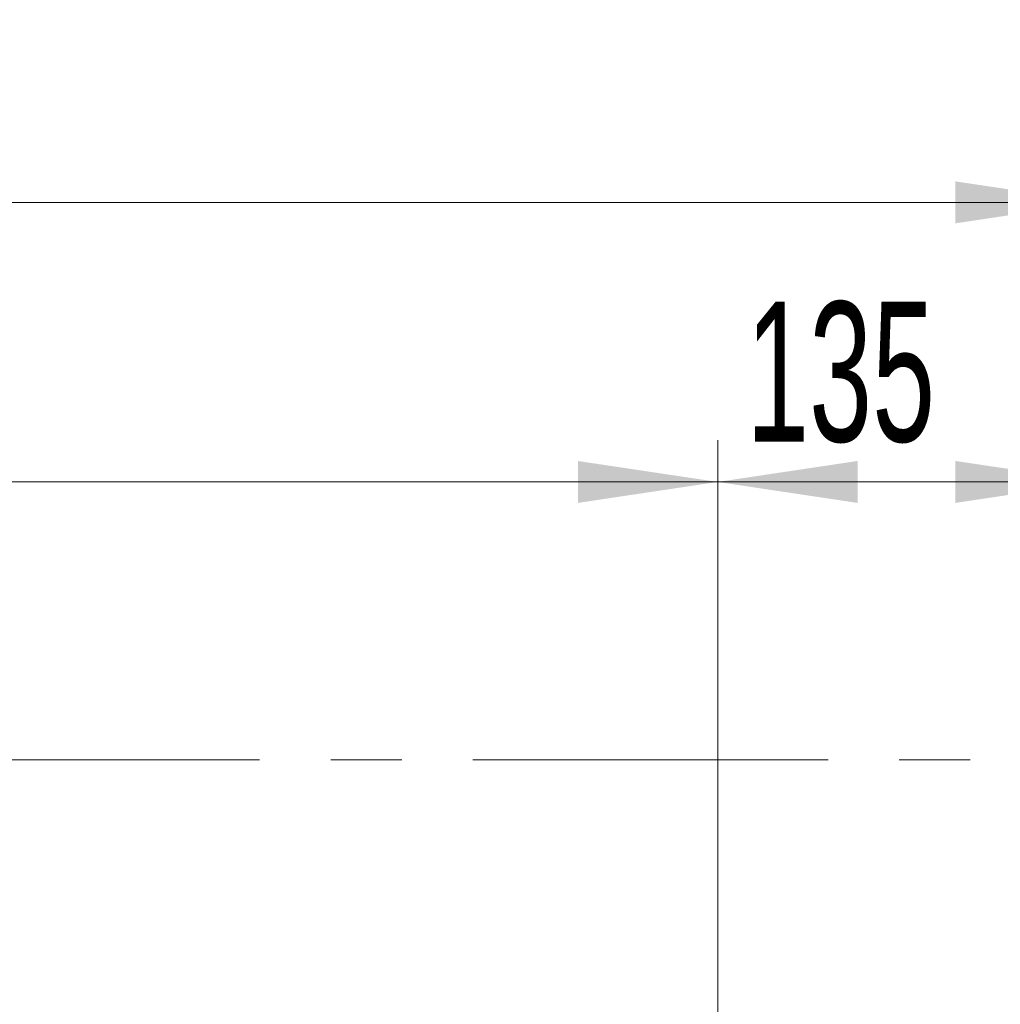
# Model space of a CAD drawing. Header units: millimetres. Extents: x 0 to 8410, y 0 to 5940.
# Tile 74 of 256: x 2462 to 2812, y 3261 to 3613. Entities that reach past the tile are written whole.
import ezdxf

# ---------------------------------------------------------------- set-up
doc = ezdxf.new("R2010")
doc.units = ezdxf.units.MM
doc.header["$LTSCALE"] = 10
doc.linetypes.add('CENTERX2', pattern=[20.32, 12.7, -2.54, 2.54, -2.54])
doc.styles.add('SLDTEXTSTYLE0', font='TXT', dxfattribs={"width": 0.605})
doc.dimstyles.new('SLDDIMSTYLE0', dxfattribs={"dimtxt": 50, "dimasz": 50, "dimexe": 0, "dimexo": 0.0625, "dimgap": 12.5, "dimtad": 1, "dimtoh": 1, "dimdec": 1, "dimrnd": 1e-09, "dimzin": 12, "dimdsep": 46, "dimtxsty": 'SLDTEXTSTYLE0', "dimsah": 1, "dimcen": 0.09, "dimadec": 0, "dimazin": 0, "dimtfac": 1, "dimtofl": 0, "dimtmove": 0, "dimatfit": 3, "dimfxl": 0, "dimfrac": 2, "dimtolj": 1, "dimtzin": 12, "dimarcsym": 0})

# ---------------------------------------------------------------- blocks, each defined once
blk = doc.blocks.new('*D3')
at = {"color": 7, "linetype": 'Continuous', "lineweight": 0}
for p, q in [((2711.19, 3148.04), (2711.19, 3462.48)), ((2846.19, 3209.54), (2846.19, 3462.48)), ((2846.19, 3447.48), (2711.19, 3447.48))]:
    blk.add_line(p, q, dxfattribs=at)
for points in [[(2711.19, 3447.48), (2761.19, 3439.98), (2761.19, 3454.98)], [(2846.19, 3447.48), (2796.19, 3454.98), (2796.19, 3439.98)]]:
    blk.add_solid(points, dxfattribs=at)
at = {"color": 7, "linetype": 'Continuous', "lineweight": 0, "insert": (2721.4, 3511.93), "char_height": 50, "attachment_point": 1, "style": 'SLDTEXTSTYLE0'}
blk.add_mtext('135', dxfattribs=at)
blk = doc.blocks.new('*D4')
at = {"color": 7, "linetype": 'Continuous', "lineweight": 0}
for p, q in [((1441.19, 2973.04), (1441.19, 3462.48)), ((2711.19, 3148.04), (2711.19, 3462.48)), ((2711.19, 3447.48), (1441.19, 3447.48))]:
    blk.add_line(p, q, dxfattribs=at)
for points in [[(1441.19, 3447.48), (1491.19, 3439.98), (1491.19, 3454.98)], [(2711.19, 3447.48), (2661.19, 3454.98), (2661.19, 3439.98)]]:
    blk.add_solid(points, dxfattribs=at)
at = {"color": 7, "linetype": 'Continuous', "lineweight": 0, "insert": (1999.81, 3511.93), "char_height": 50, "attachment_point": 1, "style": 'SLDTEXTSTYLE0'}
blk.add_mtext('1270', dxfattribs=at)
blk = doc.blocks.new('*D5')
at = {"color": 7, "linetype": 'Continuous', "lineweight": 0}
for p, q in [((1260.19, 3153.84), (1260.19, 3562.48)), ((2846.19, 3209.54), (2846.19, 3562.48)), ((1260.19, 3547.48), (2846.19, 3547.48))]:
    blk.add_line(p, q, dxfattribs=at)
for points in [[(1260.19, 3547.48), (1310.19, 3539.98), (1310.19, 3554.98)], [(2846.19, 3547.48), (2796.19, 3554.98), (2796.19, 3539.98)]]:
    blk.add_solid(points, dxfattribs=at)
at = {"color": 7, "linetype": 'Continuous', "lineweight": 0, "insert": (1976.81, 3611.93), "char_height": 50, "attachment_point": 1, "style": 'SLDTEXTSTYLE0'}
blk.add_mtext('1586', dxfattribs=at)

msp = doc.modelspace()

# ---------------------------------------------------------------- linework, layer by layer
at = {"color": 7, "linetype": 'CENTERX2', "lineweight": 0}
msp.add_line((1201.243864, 3348.092042), (2883.288741, 3348.092042), dxfattribs=at)

# ---------------------------------------------------------------- dimensions: what is measured, and where the dimension line sits
at = {"color": 7, "linetype": 'Continuous', "lineweight": 0}
for base, p1, p2, picture, middle in [((2846.190786, 3547.476603), (1260.190786, 3153.837378), (2846.190786, 3209.544765), '*D5', (2053.190786, 3547.476603)), ((1441.190786, 3447.476603), (2711.190786, 3148.044765), (1441.190786, 2973.044765), '*D4', (2076.190786, 3447.476603)), ((2711.190786, 3447.476603), (2846.190786, 3209.544765), (2711.190786, 3148.044765), '*D3', (2778.690786, 3447.476603))]:
    dim = msp.add_linear_dim(base=base, p1=p1, p2=p2, dimstyle='SLDDIMSTYLE0', dxfattribs=at)
    dim.commit()
    dim.dimension.update_dxf_attribs({"geometry": picture, "text_midpoint": middle, "dimtype": 160})

doc.saveas('drawing.dxf')
